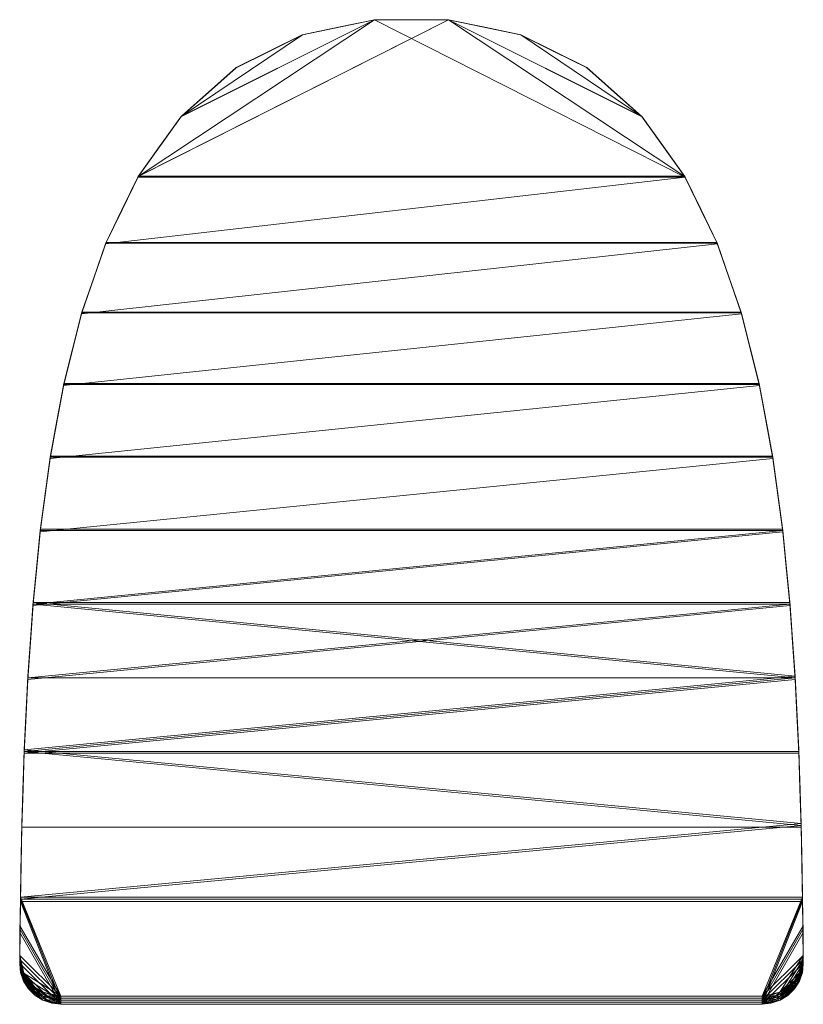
# Model space of a CAD drawing. Header units: millimetres. Extents: x -190 to 190, y 0 to 478.
import ezdxf

# ---------------------------------------------------------------- set-up
doc = ezdxf.new("R2010")
doc.units = ezdxf.units.MM
doc.layers.add('A-GENM', color=13, linetype='Continuous')

# ---------------------------------------------------------------- blocks, each defined once
blk = doc.blocks.new('MODEL_CCASC119-U20U420C0 - MODEL_02-430308-Preview')
at = {"layer": 'A-GENM', "lineweight": 9}
mesh = blk.add_polyface(dxfattribs=at)
corners = [(-189.94, 50), (-189.24, 85.95), (-188.1, 121.89), (-186.36, 157.81), (-183.84, 193.68), (-180.32, 229.46), (-175.51, 265.1), (-169, 300.47), (-160.27, 335.35), (-148.57, 369.35), (-132.89, 401.7), (-112.05, 430.96), (-85.21, 454.81), (-53.09, 470.79), (-17.96, 478.17), (17.98, 478.17), (53.11, 470.79), (85.24, 454.79), (112.06, 430.94), (132.9, 401.68), (148.58, 369.34), (160.28, 335.34), (169, 300.46), (175.51, 265.09), (180.32, 229.46), (183.84, 193.67), (186.36, 157.8), (188.1, 121.89), (189.24, 85.95), (189.94, 50)]
mesh.append_faces([[corners[k] for k in face] for face in [(18, 15, 16, 17)]], dxfattribs={"vtx0": -1})
mesh.append_faces([[corners[k] for k in face] for face in [(10, 19, 9), (27, 2, 26)]], dxfattribs={"vtx0": -1, "vtx1": -1})
mesh.append_faces([[corners[k] for k in face] for face in [(20, 8, 9, 19), (21, 7, 8, 20), (26, 2, 3, 25), (25, 3, 4, 24), (22, 6, 7, 21), (23, 5, 6, 22), (24, 4, 5, 23), (15, 18, 19, 14)]], dxfattribs={"vtx0": -1, "vtx2": -1})
mesh.append_faces([[corners[k] for k in face] for face in [(13, 14, 11, 12), (0, 1, 28, 29)]], dxfattribs={"vtx1": -1})
mesh.append_faces([[corners[k] for k in face] for face in [(10, 11, 14, 19)]], dxfattribs={"vtx1": -1, "vtx2": -1, "vtx3": -1})
mesh.append_faces([[corners[k] for k in face] for face in [(1, 2, 27, 28)]], dxfattribs={"vtx1": -1, "vtx3": -1})
mesh = blk.add_polyface(dxfattribs=at)
corners = [(-189.93, 50.99, 10), (-189.22, 86.87, 10), (-188.07, 122.74, 10), (-186.31, 158.59, 10), (-183.78, 194.39, 10), (-180.25, 230.11, 10), (-175.42, 265.67, 10), (-168.9, 300.96, 10), (-160.15, 335.77, 10), (-148.44, 369.68, 10), (-132.75, 401.95, 10), (-111.91, 431.12, 10), (-85.1, 454.89, 10), (-53.02, 470.82, 10), (-17.95, 478.17, 10), (17.92, 478.17, 10), (52.99, 470.83, 10), (85.07, 454.91, 10), (111.89, 431.14, 10), (132.74, 401.97, 10), (148.43, 369.7, 10), (160.15, 335.78, 10), (168.9, 300.97, 10), (175.42, 265.67, 10), (180.25, 230.11, 10), (183.78, 194.39, 10), (186.31, 158.59, 10), (188.07, 122.74, 10), (189.22, 86.87, 10), (189.93, 50.99, 10), (189.93, 50.5, 5), (189.94, 50), (189.24, 85.95), (188.1, 121.89), (186.36, 157.8), (183.84, 193.67), (180.32, 229.46), (175.51, 265.09), (169, 300.46), (160.28, 335.34), (148.58, 369.34), (132.9, 401.68), (112.06, 430.94), (85.24, 454.79), (53.11, 470.79), (17.98, 478.17), (-17.96, 478.17), (-53.09, 470.79), (-85.21, 454.81), (-112.05, 430.96), (-132.89, 401.7), (-148.57, 369.35), (-160.27, 335.35), (-169, 300.47), (-175.51, 265.1), (-180.32, 229.46), (-183.84, 193.68), (-186.36, 157.81), (-188.1, 121.89), (-189.24, 85.95), (-189.94, 50), (-189.93, 50.5, 5), (189.68, 63.73, 10), (-189.68, 63.74, 10), (189.69, 62.77), (-189.69, 62.77), (185.1, 175.74), (185.05, 176.49, 10), (182.01, 212.25, 10), (182.08, 211.57), (187.23, 139.85), (187.19, 140.67, 10), (188.67, 103.92), (188.64, 104.81, 10), (177.83, 247.89, 10), (177.91, 247.28), (122.31, 416.55, 10), (122.48, 416.31), (98.48, 443.02, 10), (98.65, 442.86), (69.03, 462.87, 10), (69.18, 462.79), (164.52, 318.38, 10), (164.64, 317.9), (154.29, 352.74, 10), (154.43, 352.34), (140.58, 385.84, 10), (140.74, 385.51), (172.16, 283.32, 10), (172.26, 282.78), (35.46, 474.5, 10), (35.55, 474.48), (0.01, 478.17), (-0.01, 478.17, 10), (-122.33, 416.53, 10), (-122.47, 416.33), (-140.59, 385.82, 10), (-140.73, 385.53), (-35.48, 474.49, 10), (-35.52, 474.48), (-69.06, 462.85, 10), (-69.15, 462.8), (-98.5, 443, 10), (-98.63, 442.88), (-154.3, 352.73, 10), (-154.42, 352.35), (-185.05, 176.49, 10), (-185.1, 175.74), (-187.19, 140.67, 10), (-187.23, 139.85), (-188.64, 104.81, 10), (-188.67, 103.92), (-172.16, 283.31, 10), (-172.25, 282.79), (-177.83, 247.89, 10), (-177.91, 247.28), (-182.01, 212.25, 10), (-182.08, 211.57), (-164.53, 318.36, 10), (-164.64, 317.91)]
mesh.append_faces([[corners[k] for k in face] for face in [(27, 33, 71), (62, 64, 28), (28, 32, 73), (72, 73, 32), (65, 1, 59)]], dxfattribs={"vtx0": -1, "vtx1": -1})
mesh.append_faces([[corners[k] for k in face] for face in [(63, 65, 61), (30, 64, 62)]], dxfattribs={"vtx0": -1, "vtx1": -1, "vtx2": -1})
mesh.append_faces([[corners[k] for k in face] for face in [(45, 15, 90), (50, 10, 94), (40, 20, 84), (41, 19, 86), (38, 22, 88), (56, 4, 116), (55, 5, 114), (53, 7, 118), (51, 9, 96), (67, 66, 35), (36, 24, 68), (58, 2, 108), (54, 6, 112), (59, 1, 110), (48, 12, 100), (52, 8, 104), (49, 11, 102), (57, 3, 106), (43, 17, 78), (44, 16, 80), (42, 18, 76), (15, 45, 92), (39, 21, 82), (37, 23, 74), (47, 13, 98)]], dxfattribs={"vtx0": -1, "vtx2": -1})
mesh.append_faces([[corners[k] for k in face] for face in [(25, 67, 35), (35, 69, 25), (64, 32, 28), (26, 71, 34), (27, 73, 72), (36, 75, 24), (41, 77, 19), (42, 79, 18), (116, 5, 117), (43, 81, 17), (38, 83, 22), (39, 85, 21), (40, 87, 20), (37, 89, 23), (118, 8, 119), (44, 91, 16), (67, 26, 66), (69, 36, 68), (75, 37, 74), (63, 1, 65), (92, 46, 93), (70, 34, 71, 33), (77, 42, 76), (81, 44, 80), (79, 43, 78), (72, 33, 27), (89, 38, 88), (68, 25, 69), (85, 40, 84), (83, 39, 82), (87, 41, 86), (91, 45, 90), (74, 24, 75), (14, 93, 46), (96, 10, 97), (49, 95, 11), (108, 3, 109), (50, 97, 10), (46, 99, 14), (47, 101, 13), (112, 7, 113), (48, 103, 12), (51, 105, 9), (110, 2, 111), (56, 107, 4), (102, 12, 103), (57, 109, 3), (100, 13, 101), (58, 111, 2), (53, 113, 7), (106, 4, 107), (54, 115, 6), (104, 9, 105), (55, 117, 5), (52, 119, 8), (97, 51, 96), (80, 17, 81), (119, 53, 118), (105, 52, 104), (76, 19, 77), (99, 47, 98), (103, 49, 102), (101, 48, 100), (78, 18, 79), (82, 22, 83), (95, 50, 94), (90, 16, 91), (111, 59, 110), (94, 11, 95), (34, 66, 26), (109, 58, 108), (84, 21, 85), (115, 55, 114), (86, 20, 87), (107, 57, 106), (117, 56, 116), (88, 23, 89), (113, 54, 112), (93, 15, 92), (114, 6, 115), (98, 14, 99)]], dxfattribs={"vtx1": -1, "vtx2": -1})
mesh.append_faces([[corners[k] for k in face] for face in [(62, 29, 30), (61, 0, 63), (30, 31, 64), (65, 60, 61)]], dxfattribs={"vtx2": -1})
mesh = blk.add_polyface(dxfattribs=at)
corners = [(189.93, 50.99, 10), (189.22, 86.87, 10), (188.07, 122.74, 10), (186.31, 158.59, 10), (183.78, 194.39, 10), (180.25, 230.11, 10), (175.42, 265.67, 10), (168.9, 300.96, 10), (160.15, 335.77, 10), (148.44, 369.69, 10), (132.75, 401.95, 10), (111.9, 431.12, 10), (85.1, 454.89, 10), (53.02, 470.82, 10), (17.95, 478.17, 10), (-17.92, 478.17, 10), (-52.99, 470.83, 10), (-85.07, 454.91, 10), (-111.89, 431.14, 10), (-132.74, 401.97, 10), (-148.43, 369.7, 10), (-160.15, 335.78, 10), (-168.9, 300.97, 10), (-175.42, 265.67, 10), (-180.25, 230.11, 10), (-183.78, 194.39, 10), (-186.31, 158.59, 10), (-188.07, 122.74, 10), (-189.22, 86.87, 10), (-189.93, 50.99, 10), (-189.92, 51.49, 15), (-189.91, 51.98, 20), (-189.2, 87.79, 20), (-188.03, 123.6, 20), (-186.27, 159.37, 20), (-183.72, 195.1, 20), (-180.17, 230.75, 20), (-175.33, 266.24, 20), (-168.79, 301.46, 20), (-160.03, 336.19, 20), (-148.3, 370.03, 20), (-132.59, 402.22, 20), (-111.75, 431.3, 20), (-84.96, 454.98, 20), (-52.92, 470.85, 20), (-17.91, 478.17, 20), (17.89, 478.18, 20), (52.9, 470.86, 20), (84.93, 455, 20), (111.73, 431.32, 20), (132.58, 402.24, 20), (148.29, 370.05, 20), (160.02, 336.21, 20), (168.79, 301.47, 20), (175.32, 266.25, 20), (180.17, 230.75, 20), (183.72, 195.11, 20), (186.27, 159.37, 20), (188.03, 123.6, 20), (189.2, 87.79, 20), (189.91, 51.98, 20), (189.92, 51.49, 15), (-189.68, 63.75, 10), (189.68, 63.75, 10), (-189.66, 64.71, 20), (189.66, 64.71, 20), (-184.99, 177.24, 20), (-185.05, 176.49, 10), (-182.01, 212.25, 10), (-181.95, 212.93, 20), (-187.15, 141.48, 20), (-187.19, 140.67, 10), (-188.61, 105.69, 20), (-188.64, 104.81, 10), (-177.83, 247.89, 10), (-177.75, 248.5, 20), (-122.31, 416.55, 10), (-122.17, 416.76, 20), (-98.48, 443.02, 10), (-98.35, 443.14, 20), (-69.03, 462.87, 10), (-68.94, 462.92, 20), (-164.52, 318.38, 10), (-164.41, 318.83, 20), (-154.29, 352.74, 10), (-154.16, 353.11, 20), (-140.58, 385.84, 10), (-140.44, 386.13, 20), (-172.16, 283.32, 10), (-172.06, 283.85, 20), (-35.46, 474.5, 10), (-35.42, 474.51, 20), (-0.01, 478.17, 20), (0.01, 478.17, 10), (122.33, 416.53, 10), (122.16, 416.78, 20), (140.59, 385.82, 10), (140.44, 386.14, 20), (35.48, 474.49, 10), (35.39, 474.52, 20), (69.06, 462.85, 10), (68.91, 462.93, 20), (98.5, 443, 10), (98.33, 443.16, 20), (154.3, 352.73, 10), (154.16, 353.13, 20), (185.05, 176.49, 10), (184.99, 177.24, 20), (187.15, 141.48, 20), (187.19, 140.67, 10), (188.61, 105.69, 20), (188.64, 104.81, 10), (172.16, 283.31, 10), (172.06, 283.86, 20), (177.83, 247.89, 10), (177.75, 248.5, 20), (182.01, 212.25, 10), (181.95, 212.93, 20), (164.53, 318.36, 10), (164.41, 318.84, 20)]
mesh.append_faces([[corners[k] for k in face] for face in [(27, 33, 71), (62, 64, 28), (28, 32, 73), (72, 73, 32), (108, 109, 57), (110, 111, 58), (111, 110, 1), (65, 1, 59)]], dxfattribs={"vtx0": -1, "vtx1": -1})
mesh.append_faces([[corners[k] for k in face] for face in [(63, 65, 61), (30, 64, 62)]], dxfattribs={"vtx0": -1, "vtx1": -1, "vtx2": -1})
mesh.append_faces([[corners[k] for k in face] for face in [(45, 15, 90), (50, 10, 94), (40, 20, 84), (41, 19, 86), (38, 22, 88), (56, 4, 116), (55, 5, 114), (53, 7, 118), (51, 9, 96), (67, 66, 35), (36, 24, 68), (57, 109, 3), (54, 6, 112), (48, 12, 100), (52, 8, 104), (49, 11, 102), (57, 3, 106), (43, 17, 78), (44, 16, 80), (42, 18, 76), (15, 45, 92), (39, 21, 82), (37, 23, 74), (47, 13, 98)]], dxfattribs={"vtx0": -1, "vtx2": -1})
mesh.append_faces([[corners[k] for k in face] for face in [(25, 67, 35), (35, 69, 25), (64, 32, 28), (26, 71, 34), (27, 73, 72), (36, 75, 24), (41, 77, 19), (42, 79, 18), (116, 5, 117), (43, 81, 17), (38, 83, 22), (39, 85, 21), (40, 87, 20), (37, 89, 23), (118, 8, 119), (44, 91, 16), (67, 26, 66), (69, 36, 68), (75, 37, 74), (63, 1, 65), (92, 46, 93), (70, 34, 71, 33), (77, 42, 76), (81, 44, 80), (79, 43, 78), (72, 33, 27), (89, 38, 88), (68, 25, 69), (85, 40, 84), (83, 39, 82), (87, 41, 86), (91, 45, 90), (74, 24, 75), (14, 93, 46), (96, 10, 97), (49, 95, 11), (50, 97, 10), (46, 99, 14), (47, 101, 13), (112, 7, 113), (48, 103, 12), (51, 105, 9), (110, 59, 1), (56, 107, 4), (102, 12, 103), (108, 58, 2), (100, 13, 101), (53, 113, 7), (106, 4, 107), (54, 115, 6), (104, 9, 105), (55, 117, 5), (52, 119, 8), (97, 51, 96), (80, 17, 81), (119, 53, 118), (105, 52, 104), (76, 19, 77), (99, 47, 98), (103, 49, 102), (101, 48, 100), (78, 18, 79), (82, 22, 83), (95, 50, 94), (90, 16, 91), (111, 2, 58), (94, 11, 95), (34, 66, 26), (2, 109, 108), (84, 21, 85), (115, 55, 114), (86, 20, 87), (107, 57, 106), (117, 56, 116), (88, 23, 89), (113, 54, 112), (93, 15, 92), (114, 6, 115), (98, 14, 99)]], dxfattribs={"vtx1": -1, "vtx2": -1})
mesh.append_faces([[corners[k] for k in face] for face in [(62, 29, 30), (61, 0, 63), (30, 31, 64), (65, 60, 61)]], dxfattribs={"vtx2": -1})
mesh = blk.add_polyface(dxfattribs=at)
corners = [(189.93, 50.99, 10), (-189.93, 50.99, 10), (-189.22, 86.87, 10), (-188.07, 122.74, 10), (-186.31, 158.59, 10), (-183.78, 194.39, 10), (-180.25, 230.11, 10), (-175.42, 265.67, 10), (-168.9, 300.97, 10), (-160.15, 335.78, 10), (-148.43, 369.7, 10), (-132.74, 401.97, 10), (-111.89, 431.14, 10), (-85.07, 454.91, 10), (-52.99, 470.83, 10), (-17.92, 478.17, 10), (17.95, 478.17, 10), (53.02, 470.82, 10), (85.1, 454.89, 10), (111.9, 431.12, 10), (132.75, 401.95, 10), (148.44, 369.69, 10), (160.15, 335.77, 10), (168.9, 300.96, 10), (175.42, 265.67, 10), (180.25, 230.11, 10), (183.78, 194.39, 10), (186.31, 158.59, 10), (188.07, 122.74, 10), (189.22, 86.87, 10)]
mesh.append_faces([[corners[k] for k in face] for face in [(26, 4, 5, 25), (15, 11, 12, 14)]], dxfattribs={"vtx0": -1, "vtx2": -1})
mesh.append_faces([[corners[k] for k in face] for face in [(29, 1, 2, 3)]], dxfattribs={"vtx0": -1, "vtx3": -1})
mesh.append_faces([[corners[k] for k in face] for face in [(13, 14, 12), (18, 19, 17)]], dxfattribs={"vtx1": -1})
mesh.append_faces([[corners[k] for k in face] for face in [(5, 6, 25), (28, 29, 3), (26, 27, 4)]], dxfattribs={"vtx1": -1, "vtx2": -1})
mesh.append_faces([[corners[k] for k in face] for face in [(15, 16, 20, 11)]], dxfattribs={"vtx1": -1, "vtx2": -1, "vtx3": -1})
mesh.append_faces([[corners[k] for k in face] for face in [(3, 4, 27, 28), (6, 7, 24, 25), (23, 24, 7, 8), (8, 9, 22, 23), (9, 10, 21, 22), (10, 11, 20, 21), (19, 20, 16, 17)]], dxfattribs={"vtx1": -1, "vtx3": -1})
mesh.append_faces([[corners[k] for k in face] for face in [(29, 0, 1)]], dxfattribs={"vtx2": -1})
mesh = blk.add_polyface(dxfattribs=at)
corners = [(189.93, 50.99, 10), (189.22, 86.87, 10), (188.07, 122.74, 10), (186.31, 158.59, 10), (183.78, 194.39, 10), (180.25, 230.11, 10), (175.42, 265.67, 10), (168.9, 300.97, 10), (160.15, 335.78, 10), (148.43, 369.7, 10), (132.74, 401.97, 10), (111.89, 431.14, 10), (85.07, 454.91, 10), (52.99, 470.83, 10), (17.92, 478.17, 10), (-17.95, 478.17, 10), (-53.02, 470.82, 10), (-85.1, 454.89, 10), (-111.91, 431.12, 10), (-132.75, 401.95, 10), (-148.44, 369.68, 10), (-160.15, 335.77, 10), (-168.9, 300.96, 10), (-175.42, 265.67, 10), (-180.25, 230.11, 10), (-183.78, 194.39, 10), (-186.31, 158.59, 10), (-188.07, 122.74, 10), (-189.22, 86.87, 10), (-189.93, 50.99, 10)]
mesh.append_faces([[corners[k] for k in face] for face in [(1, 29, 0)]], dxfattribs={"vtx0": -1})
mesh.append_faces([[corners[k] for k in face] for face in [(4, 25, 3)]], dxfattribs={"vtx0": -1, "vtx1": -1})
mesh.append_faces([[corners[k] for k in face] for face in [(19, 14, 15, 18)]], dxfattribs={"vtx0": -1, "vtx2": -1})
mesh.append_faces([[corners[k] for k in face] for face in [(3, 25, 26, 27), (1, 27, 28, 29)]], dxfattribs={"vtx0": -1, "vtx3": -1})
mesh.append_faces([[corners[k] for k in face] for face in [(2, 3, 27, 1)]], dxfattribs={"vtx1": -1, "vtx2": -1})
mesh.append_faces([[corners[k] for k in face] for face in [(10, 11, 14, 19)]], dxfattribs={"vtx1": -1, "vtx2": -1, "vtx3": -1})
mesh.append_faces([[corners[k] for k in face] for face in [(23, 24, 5, 6), (22, 23, 6, 7), (24, 25, 4, 5), (19, 20, 9, 10), (20, 21, 8, 9), (21, 22, 7, 8)]], dxfattribs={"vtx1": -1, "vtx3": -1})
mesh.append_faces([[corners[k] for k in face] for face in [(16, 17, 18, 15)]], dxfattribs={"vtx2": -1})
mesh.append_faces([[corners[k] for k in face] for face in [(11, 12, 13, 14)]], dxfattribs={"vtx3": -1})
mesh = blk.add_polyface(dxfattribs=at)
corners = [(189.91, 51.98, 20), (189.2, 87.79, 20), (188.03, 123.6, 20), (186.27, 159.37, 20), (183.72, 195.11, 20), (180.17, 230.75, 20), (175.32, 266.25, 20), (168.79, 301.47, 20), (160.02, 336.21, 20), (148.29, 370.05, 20), (132.58, 402.24, 20), (111.73, 431.32, 20), (84.93, 455, 20), (52.9, 470.86, 20), (17.89, 478.18, 20), (-17.91, 478.17, 20), (-52.92, 470.85, 20), (-84.96, 454.98, 20), (-111.75, 431.3, 20), (-132.59, 402.22, 20), (-148.3, 370.03, 20), (-160.03, 336.19, 20), (-168.79, 301.46, 20), (-175.33, 266.24, 20), (-180.17, 230.75, 20), (-183.72, 195.1, 20), (-186.27, 159.37, 20), (-188.03, 123.6, 20), (-189.2, 87.79, 20), (-189.91, 51.98, 20)]
mesh.append_faces([[corners[k] for k in face] for face in [(1, 29, 0)]], dxfattribs={"vtx0": -1})
mesh.append_faces([[corners[k] for k in face] for face in [(4, 25, 3)]], dxfattribs={"vtx0": -1, "vtx1": -1})
mesh.append_faces([[corners[k] for k in face] for face in [(19, 14, 15, 18)]], dxfattribs={"vtx0": -1, "vtx2": -1})
mesh.append_faces([[corners[k] for k in face] for face in [(3, 25, 26, 27), (1, 27, 28, 29)]], dxfattribs={"vtx0": -1, "vtx3": -1})
mesh.append_faces([[corners[k] for k in face] for face in [(2, 3, 27, 1)]], dxfattribs={"vtx1": -1, "vtx2": -1})
mesh.append_faces([[corners[k] for k in face] for face in [(10, 11, 14, 19)]], dxfattribs={"vtx1": -1, "vtx2": -1, "vtx3": -1})
mesh.append_faces([[corners[k] for k in face] for face in [(23, 24, 5, 6), (22, 23, 6, 7), (24, 25, 4, 5), (19, 20, 9, 10), (20, 21, 8, 9), (21, 22, 7, 8)]], dxfattribs={"vtx1": -1, "vtx3": -1})
mesh.append_faces([[corners[k] for k in face] for face in [(16, 17, 18, 15)]], dxfattribs={"vtx2": -1})
mesh.append_faces([[corners[k] for k in face] for face in [(11, 12, 13, 14)]], dxfattribs={"vtx3": -1})
mesh = blk.add_polyface(dxfattribs=at)
corners = [(-190.25, 21.73, 15.85), (-190.11, 36.36, 12.93), (-189.93, 50.99, 10), (-189.93, 50.5, 5), (-189.94, 50), (-190.13, 34.88, 3.02), (-190.27, 19.76, 6.05), (-190.26, 20.75, 10.95), (-190.05, 41.34, 1.73), (-190.17, 30.22, 14.15)]
mesh.append_faces([[corners[k] for k in face] for face in [(3, 8, 1), (7, 9, 5)]], dxfattribs={"vtx0": -1, "vtx1": -1, "vtx2": -1})
mesh.append_faces([[corners[k] for k in face] for face in [(5, 9, 1)]], dxfattribs={"vtx0": -1, "vtx2": -1})
mesh.append_faces([[corners[k] for k in face] for face in [(6, 7, 5)]], dxfattribs={"vtx1": -1})
mesh.append_faces([[corners[k] for k in face] for face in [(8, 5, 1)]], dxfattribs={"vtx1": -1, "vtx2": -1})
mesh.append_faces([[corners[k] for k in face] for face in [(1, 2, 3), (7, 0, 9), (3, 4, 8)]], dxfattribs={"vtx2": -1})
mesh = blk.add_polyface(dxfattribs=at)
corners = [(-170.27, 0, 10), (-174.72, 0.49, 9.9), (-178.97, 1.96, 9.61), (-182.78, 4.32, 9.14), (-185.96, 7.45, 8.51), (-188.34, 11.21, 7.76), (-189.8, 15.38, 6.92), (-190.27, 19.76, 6.05), (-190.13, 34.88, 3.02), (-189.94, 50), (189.94, 50), (190.13, 34.88, 3.02), (190.27, 19.76, 6.05), (189.8, 15.4, 6.92), (188.34, 11.22, 7.76), (185.96, 7.46, 8.51), (182.79, 4.32, 9.14), (178.98, 1.96, 9.61), (174.74, 0.5, 9.9), (170.27, 0, 10)]
mesh.append_faces([[corners[k] for k in face] for face in [(14, 12, 13), (5, 3, 4)]], dxfattribs={"vtx0": -1})
mesh.append_faces([[corners[k] for k in face] for face in [(15, 17, 14), (11, 19, 10)]], dxfattribs={"vtx0": -1, "vtx1": -1})
mesh.append_faces([[corners[k] for k in face] for face in [(12, 17, 19), (12, 14, 17), (2, 5, 0), (0, 5, 7)]], dxfattribs={"vtx0": -1, "vtx1": -1, "vtx2": -1})
mesh.append_faces([[corners[k] for k in face] for face in [(19, 11, 12), (5, 2, 3), (0, 7, 8)]], dxfattribs={"vtx0": -1, "vtx2": -1})
mesh.append_faces([[corners[k] for k in face] for face in [(8, 9, 0)]], dxfattribs={"vtx1": -1, "vtx2": -1})
mesh.append_faces([[corners[k] for k in face] for face in [(9, 10, 19, 0)]], dxfattribs={"vtx1": -1, "vtx3": -1})
mesh.append_faces([[corners[k] for k in face] for face in [(15, 16, 17), (17, 18, 19), (0, 1, 2), (5, 6, 7)]], dxfattribs={"vtx2": -1})
mesh = blk.add_polyface(dxfattribs=at)
corners = [(-190.24, 23.7, 25.66), (-190.1, 37.84, 22.83), (-189.91, 51.98, 20), (-189.92, 51.49, 15), (-189.93, 50.99, 10), (-190.11, 36.36, 12.93), (-190.25, 21.73, 15.85), (-190.25, 22.71, 20.75), (-190.15, 32.05, 23.99), (-190.03, 42.47, 11.7)]
mesh.append_faces([[corners[k] for k in face] for face in [(7, 8, 5), (3, 9, 1)]], dxfattribs={"vtx0": -1, "vtx1": -1, "vtx2": -1})
mesh.append_faces([[corners[k] for k in face] for face in [(5, 8, 1)]], dxfattribs={"vtx0": -1, "vtx2": -1})
mesh.append_faces([[corners[k] for k in face] for face in [(6, 7, 5)]], dxfattribs={"vtx1": -1})
mesh.append_faces([[corners[k] for k in face] for face in [(9, 5, 1)]], dxfattribs={"vtx1": -1, "vtx2": -1})
mesh.append_faces([[corners[k] for k in face] for face in [(1, 2, 3), (3, 4, 9), (7, 0, 8)]], dxfattribs={"vtx2": -1})
mesh = blk.add_polyface(dxfattribs=at)
corners = [(-170.25, 1.96, 19.81), (-174.7, 2.45, 19.71), (-178.96, 3.92, 19.41), (-182.77, 6.28, 18.94), (-185.94, 9.42, 18.31), (-188.32, 13.17, 17.56), (-189.78, 17.35, 16.73), (-190.25, 21.73, 15.85), (-190.11, 36.36, 12.93), (-189.93, 50.99, 10), (189.93, 50.99, 10), (190.11, 36.36, 12.93), (190.25, 21.73, 15.85), (189.79, 17.36, 16.73), (188.33, 13.18, 17.56), (185.95, 9.42, 18.31), (182.78, 6.28, 18.94), (178.97, 3.92, 19.41), (174.72, 2.46, 19.71), (170.25, 1.96, 19.81)]
mesh.append_faces([[corners[k] for k in face] for face in [(2, 0, 1), (17, 15, 16)]], dxfattribs={"vtx0": -1})
mesh.append_faces([[corners[k] for k in face] for face in [(8, 0, 7)]], dxfattribs={"vtx0": -1, "vtx1": -1})
mesh.append_faces([[corners[k] for k in face] for face in [(17, 12, 14), (17, 19, 12)]], dxfattribs={"vtx0": -1, "vtx1": -1, "vtx2": -1})
mesh.append_faces([[corners[k] for k in face] for face in [(5, 7, 0, 2)]], dxfattribs={"vtx0": -1, "vtx1": -1, "vtx2": -1, "vtx3": -1})
mesh.append_faces([[corners[k] for k in face] for face in [(0, 8, 9), (0, 9, 10, 19), (19, 11, 12)]], dxfattribs={"vtx0": -1, "vtx2": -1})
mesh.append_faces([[corners[k] for k in face] for face in [(4, 5, 3), (13, 14, 12), (18, 19, 17)]], dxfattribs={"vtx1": -1})
mesh.append_faces([[corners[k] for k in face] for face in [(2, 3, 5), (10, 11, 19), (14, 15, 17)]], dxfattribs={"vtx1": -1, "vtx2": -1})
mesh.append_faces([[corners[k] for k in face] for face in [(5, 6, 7)]], dxfattribs={"vtx2": -1})
mesh = blk.add_polyface(dxfattribs=at)
corners = [(-170.25, 1.96, 19.81), (170.25, 1.96, 19.81), (174.72, 2.46, 19.71), (178.97, 3.92, 19.41), (182.78, 6.28, 18.94), (185.95, 9.42, 18.31), (188.33, 13.18, 17.56), (189.79, 17.36, 16.73), (190.25, 21.73, 15.85), (190.11, 36.36, 12.93), (189.93, 50.99, 10), (-189.93, 50.99, 10), (-190.11, 36.36, 12.93), (-190.25, 21.73, 15.85), (-189.78, 17.35, 16.73), (-188.32, 13.17, 17.56), (-185.94, 9.42, 18.31), (-182.77, 6.28, 18.94), (-178.96, 3.92, 19.41), (-174.7, 2.45, 19.71)]
mesh.append_faces([[corners[k] for k in face] for face in [(8, 6, 7), (3, 1, 2)]], dxfattribs={"vtx0": -1})
mesh.append_faces([[corners[k] for k in face] for face in [(18, 15, 17)]], dxfattribs={"vtx0": -1, "vtx1": -1})
mesh.append_faces([[corners[k] for k in face] for face in [(3, 6, 8), (15, 0, 13), (0, 15, 18), (1, 3, 8)]], dxfattribs={"vtx0": -1, "vtx1": -1, "vtx2": -1})
mesh.append_faces([[corners[k] for k in face] for face in [(3, 5, 6)]], dxfattribs={"vtx0": -1, "vtx2": -1})
mesh.append_faces([[corners[k] for k in face] for face in [(4, 5, 3)]], dxfattribs={"vtx1": -1})
mesh.append_faces([[corners[k] for k in face] for face in [(12, 13, 0), (11, 12, 0), (9, 10, 1), (8, 9, 1)]], dxfattribs={"vtx1": -1, "vtx2": -1})
mesh.append_faces([[corners[k] for k in face] for face in [(10, 11, 0, 1)]], dxfattribs={"vtx1": -1, "vtx3": -1})
mesh.append_faces([[corners[k] for k in face] for face in [(13, 14, 15), (18, 19, 0), (15, 16, 17)]], dxfattribs={"vtx2": -1})
mesh = blk.add_polyface(dxfattribs=at)
corners = [(-170.24, 3.92, 29.61), (170.24, 3.92, 29.61), (174.71, 4.42, 29.51), (178.95, 5.88, 29.22), (182.76, 8.25, 28.75), (185.94, 11.39, 28.12), (188.31, 15.15, 27.37), (189.77, 19.33, 26.53), (190.24, 23.7, 25.66), (190.1, 37.84, 22.83), (189.91, 51.98, 20), (-189.91, 51.98, 20), (-190.1, 37.84, 22.83), (-190.24, 23.7, 25.66), (-189.77, 19.31, 26.53), (-188.31, 15.14, 27.37), (-185.93, 11.38, 28.12), (-182.76, 8.24, 28.75), (-178.94, 5.88, 29.22), (-174.69, 4.41, 29.51)]
mesh.append_faces([[corners[k] for k in face] for face in [(8, 6, 7), (3, 1, 2)]], dxfattribs={"vtx0": -1})
mesh.append_faces([[corners[k] for k in face] for face in [(18, 15, 17)]], dxfattribs={"vtx0": -1, "vtx1": -1})
mesh.append_faces([[corners[k] for k in face] for face in [(3, 6, 8), (15, 0, 13), (0, 15, 18), (1, 3, 8)]], dxfattribs={"vtx0": -1, "vtx1": -1, "vtx2": -1})
mesh.append_faces([[corners[k] for k in face] for face in [(3, 5, 6)]], dxfattribs={"vtx0": -1, "vtx2": -1})
mesh.append_faces([[corners[k] for k in face] for face in [(4, 5, 3)]], dxfattribs={"vtx1": -1})
mesh.append_faces([[corners[k] for k in face] for face in [(12, 13, 0), (11, 12, 0), (9, 10, 1), (8, 9, 1)]], dxfattribs={"vtx1": -1, "vtx2": -1})
mesh.append_faces([[corners[k] for k in face] for face in [(10, 11, 0, 1)]], dxfattribs={"vtx1": -1, "vtx3": -1})
mesh.append_faces([[corners[k] for k in face] for face in [(13, 14, 15), (18, 19, 0), (15, 16, 17)]], dxfattribs={"vtx2": -1})
mesh = blk.add_polyface(dxfattribs=at)
corners = [(190.25, 21.73, 15.85), (190.11, 36.36, 12.93), (189.93, 50.99, 10), (189.92, 51.49, 15), (189.91, 51.98, 20), (190.1, 37.84, 22.83), (190.24, 23.7, 25.66), (190.25, 22.71, 20.75), (190.03, 42.47, 11.7), (190.15, 32.05, 23.99)]
mesh.append_faces([[corners[k] for k in face] for face in [(5, 3, 4), (1, 7, 0)]], dxfattribs={"vtx0": -1})
mesh.append_faces([[corners[k] for k in face] for face in [(8, 5, 1)]], dxfattribs={"vtx0": -1, "vtx1": -1})
mesh.append_faces([[corners[k] for k in face] for face in [(5, 8, 3), (7, 1, 9)]], dxfattribs={"vtx0": -1, "vtx1": -1, "vtx2": -1})
mesh.append_faces([[corners[k] for k in face] for face in [(5, 9, 1)]], dxfattribs={"vtx1": -1, "vtx2": -1})
mesh.append_faces([[corners[k] for k in face] for face in [(9, 6, 7), (8, 2, 3)]], dxfattribs={"vtx2": -1})
mesh = blk.add_polyface(dxfattribs=at)
corners = [(190.27, 19.76, 6.05), (190.13, 34.88, 3.02), (189.94, 50), (189.93, 50.5, 5), (189.93, 50.99, 10), (190.11, 36.36, 12.93), (190.25, 21.73, 15.85), (190.26, 20.75, 10.95), (190.17, 30.22, 14.15), (190.05, 41.34, 1.73)]
mesh.append_faces([[corners[k] for k in face] for face in [(1, 7, 0), (5, 3, 4)]], dxfattribs={"vtx0": -1})
mesh.append_faces([[corners[k] for k in face] for face in [(8, 1, 5)]], dxfattribs={"vtx0": -1, "vtx1": -1})
mesh.append_faces([[corners[k] for k in face] for face in [(1, 8, 7), (5, 9, 3)]], dxfattribs={"vtx0": -1, "vtx1": -1, "vtx2": -1})
mesh.append_faces([[corners[k] for k in face] for face in [(1, 9, 5)]], dxfattribs={"vtx1": -1, "vtx2": -1})
mesh.append_faces([[corners[k] for k in face] for face in [(8, 6, 7), (9, 2, 3)]], dxfattribs={"vtx2": -1})
mesh = blk.add_polyface(dxfattribs=at)
corners = [(-190.25, 21.73, 15.85), (-190.26, 20.75, 10.95), (-190.27, 19.76, 6.05), (-189.8, 15.38, 6.92), (-188.34, 11.21, 7.76), (-185.96, 7.45, 8.51), (-182.78, 4.32, 9.14), (-178.97, 1.96, 9.61), (-174.72, 0.49, 9.9), (-170.27, 0, 10), (-170.26, 0.98, 14.9), (-170.25, 1.96, 19.81), (-174.7, 2.45, 19.71), (-178.96, 3.92, 19.41), (-182.77, 6.28, 18.94), (-185.94, 9.42, 18.31), (-188.32, 13.17, 17.56), (-189.78, 17.35, 16.73), (-184.45, 6.77, 13.75), (-189.19, 14.26, 12.25), (-176.84, 2.07, 14.69), (-187.26, 9.95, 11.46), (-180.93, 3.69, 12.7), (-180.92, 4.38, 16.17), (-187.25, 10.63, 14.93), (-190.02, 17.9, 13.37), (-190.02, 17.3, 10.37), (-173.51, 0.88, 13.06), (-173.51, 1.48, 16.04)]
mesh.append_faces([[corners[k] for k in face] for face in [(12, 28, 11), (14, 23, 13), (3, 26, 2), (0, 25, 17), (2, 26, 1), (9, 27, 8), (11, 28, 10)]], dxfattribs={"vtx0": -1, "vtx1": -1})
mesh.append_faces([[corners[k] for k in face] for face in [(19, 17, 25), (24, 19, 21), (7, 20, 22), (23, 18, 22), (27, 28, 20), (27, 20, 8), (3, 19, 26), (18, 21, 5), (26, 25, 1), (19, 4, 21), (18, 15, 24), (6, 22, 18), (19, 24, 16), (20, 23, 22), (18, 23, 14), (18, 24, 21), (19, 25, 26), (23, 20, 13), (28, 27, 10), (12, 20, 28)]], dxfattribs={"vtx0": -1, "vtx1": -1, "vtx2": -1})
mesh.append_faces([[corners[k] for k in face] for face in [(18, 14, 15), (19, 16, 17), (22, 6, 7), (20, 12, 13), (21, 4, 5), (27, 9, 10), (20, 7, 8)]], dxfattribs={"vtx0": -1, "vtx2": -1})
mesh.append_faces([[corners[k] for k in face] for face in [(15, 16, 24), (0, 1, 25), (3, 4, 19), (5, 6, 18)]], dxfattribs={"vtx1": -1, "vtx2": -1})
mesh = blk.add_polyface(dxfattribs=at)
corners = [(-190.24, 23.7, 25.66), (-190.25, 22.71, 20.75), (-190.25, 21.73, 15.85), (-189.78, 17.35, 16.73), (-188.32, 13.17, 17.56), (-185.94, 9.42, 18.31), (-182.77, 6.28, 18.94), (-178.96, 3.92, 19.41), (-174.7, 2.45, 19.71), (-170.25, 1.96, 19.81), (-170.25, 2.94, 24.71), (-170.24, 3.92, 29.61), (-174.69, 4.41, 29.51), (-178.94, 5.88, 29.22), (-182.76, 8.24, 28.75), (-185.93, 11.38, 28.12), (-188.31, 15.14, 27.37), (-189.77, 19.31, 26.53), (-184.44, 8.73, 23.55), (-189.18, 16.22, 22.05), (-176.82, 4.03, 24.49), (-187.24, 11.91, 21.27), (-180.92, 5.65, 22.5), (-180.9, 6.34, 25.97), (-187.23, 12.6, 24.73), (-190, 19.87, 23.18), (-190, 19.26, 20.17), (-173.5, 2.85, 22.87), (-173.5, 3.44, 25.85)]
mesh.append_faces([[corners[k] for k in face] for face in [(12, 28, 11), (14, 23, 13), (3, 26, 2), (0, 25, 17), (2, 26, 1), (9, 27, 8), (11, 28, 10)]], dxfattribs={"vtx0": -1, "vtx1": -1})
mesh.append_faces([[corners[k] for k in face] for face in [(19, 17, 25), (24, 19, 21), (7, 20, 22), (23, 18, 22), (27, 28, 20), (27, 20, 8), (3, 19, 26), (18, 21, 5), (26, 25, 1), (19, 4, 21), (18, 15, 24), (6, 22, 18), (19, 24, 16), (20, 23, 22), (18, 23, 14), (18, 24, 21), (19, 25, 26), (23, 20, 13), (28, 27, 10), (12, 20, 28)]], dxfattribs={"vtx0": -1, "vtx1": -1, "vtx2": -1})
mesh.append_faces([[corners[k] for k in face] for face in [(18, 14, 15), (19, 16, 17), (22, 6, 7), (20, 12, 13), (21, 4, 5), (27, 9, 10), (20, 7, 8)]], dxfattribs={"vtx0": -1, "vtx2": -1})
mesh.append_faces([[corners[k] for k in face] for face in [(15, 16, 24), (0, 1, 25), (3, 4, 19), (5, 6, 18)]], dxfattribs={"vtx1": -1, "vtx2": -1})
mesh = blk.add_polyface(dxfattribs=at)
corners = [(190.25, 21.73, 15.85), (190.25, 22.71, 20.75), (190.24, 23.7, 25.66), (189.77, 19.33, 26.53), (188.31, 15.15, 27.37), (185.94, 11.39, 28.12), (182.76, 8.25, 28.75), (178.95, 5.88, 29.22), (174.71, 4.42, 29.51), (170.24, 3.92, 29.61), (170.25, 2.94, 24.71), (170.25, 1.96, 19.81), (174.72, 2.46, 19.71), (178.97, 3.92, 19.41), (182.78, 6.28, 18.94), (185.95, 9.42, 18.31), (188.33, 13.18, 17.56), (189.79, 17.36, 16.73), (184.46, 8.75, 23.54), (189.18, 16.25, 22.05), (176.86, 4.04, 24.48), (180.91, 6.29, 25.68), (187.25, 11.92, 21.26), (180.93, 5.6, 22.22), (187.24, 12.6, 24.73), (190.01, 19.16, 19.61), (190, 19.76, 22.6), (173.52, 3.56, 26.43), (173.51, 2.96, 23.42)]
mesh.append_faces([[corners[k] for k in face] for face in [(17, 19, 16), (8, 20, 7), (0, 25, 17), (5, 24, 4), (6, 18, 5), (7, 21, 6), (4, 19, 3), (2, 26, 1), (9, 27, 8), (11, 28, 10)]], dxfattribs={"vtx0": -1, "vtx1": -1})
mesh.append_faces([[corners[k] for k in face] for face in [(24, 19, 4), (18, 15, 22), (16, 19, 22), (18, 23, 14), (18, 24, 5), (21, 23, 18), (19, 24, 22), (19, 25, 26), (20, 23, 21), (25, 19, 17), (24, 18, 22), (27, 20, 8), (21, 18, 6), (20, 27, 28), (23, 20, 13), (7, 20, 21), (3, 19, 26), (26, 25, 1), (28, 27, 10), (12, 20, 28)]], dxfattribs={"vtx0": -1, "vtx1": -1, "vtx2": -1})
mesh.append_faces([[corners[k] for k in face] for face in [(28, 11, 12), (26, 2, 3)]], dxfattribs={"vtx0": -1, "vtx2": -1})
mesh.append_faces([[corners[k] for k in face] for face in [(0, 1, 25), (14, 15, 18), (12, 13, 20), (15, 16, 22), (9, 10, 27), (13, 14, 23)]], dxfattribs={"vtx1": -1, "vtx2": -1})
mesh = blk.add_polyface(dxfattribs=at)
corners = [(190.27, 19.76, 6.05), (190.26, 20.75, 10.95), (190.25, 21.73, 15.85), (189.79, 17.36, 16.73), (188.33, 13.18, 17.56), (185.95, 9.42, 18.31), (182.78, 6.28, 18.94), (178.97, 3.92, 19.41), (174.72, 2.46, 19.71), (170.25, 1.96, 19.81), (170.26, 0.98, 14.9), (170.27, 0, 10), (174.74, 0.5, 9.9), (178.98, 1.96, 9.61), (182.79, 4.32, 9.14), (185.96, 7.46, 8.51), (188.34, 11.22, 7.76), (189.8, 15.4, 6.92), (187.26, 10.27, 13.04), (180.94, 4.02, 14.29), (184.47, 6.47, 12.15), (189.2, 13.97, 10.69), (176.86, 2.39, 16.23), (184.46, 7.15, 15.62), (189.19, 14.66, 14.16), (176.88, 1.7, 12.76), (190.26, 21.11, 12.75), (190.01, 17.71, 12.49), (190.26, 20.38, 9.15), (170.26, 0.62, 13.1), (173.56, 1.07, 13.95), (170.26, 1.34, 16.7), (190.02, 17.17, 9.74), (173.53, 1.62, 16.71)]
mesh.append_faces([[corners[k] for k in face] for face in [(5, 18, 4), (7, 19, 6), (26, 27, 1), (29, 30, 10), (0, 32, 17), (9, 33, 8)]], dxfattribs={"vtx0": -1, "vtx1": -1})
mesh.append_faces([[corners[k] for k in face] for face in [(30, 29, 12), (27, 32, 1), (16, 21, 18), (30, 22, 33), (19, 23, 6), (18, 24, 4), (19, 14, 20), (23, 18, 5), (22, 25, 19), (19, 25, 13), (27, 3, 24), (18, 23, 20), (24, 18, 21), (20, 23, 19), (19, 7, 22), (30, 33, 10), (15, 18, 20), (27, 26, 3), (27, 21, 32), (24, 21, 27), (30, 12, 25), (25, 22, 30), (21, 17, 32), (22, 8, 33)]], dxfattribs={"vtx0": -1, "vtx1": -1, "vtx2": -1})
mesh.append_faces([[corners[k] for k in face] for face in [(24, 3, 4), (23, 5, 6), (22, 7, 8), (25, 12, 13), (32, 28, 1), (33, 31, 10)]], dxfattribs={"vtx0": -1, "vtx2": -1})
mesh.append_faces([[corners[k] for k in face] for face in [(15, 16, 18), (13, 14, 19), (16, 17, 21), (14, 15, 20), (0, 28, 32), (9, 31, 33)]], dxfattribs={"vtx1": -1, "vtx2": -1})
mesh.append_faces([[corners[k] for k in face] for face in [(29, 11, 12), (26, 2, 3)]], dxfattribs={"vtx2": -1})
mesh = blk.add_polyface(dxfattribs=at)
corners = [(-170.25, 1.96, 19.81), (-170.26, 0.98, 14.9), (-170.27, 0, 10), (170.27, 0, 10), (170.26, 0.98, 14.9), (170.25, 1.96, 19.81)]
mesh.append_faces([[corners[k] for k in face] for face in [(0, 1, 4, 5)]], dxfattribs={"vtx1": -1})
mesh.append_faces([[corners[k] for k in face] for face in [(1, 2, 3, 4)]], dxfattribs={"vtx3": -1})
mesh = blk.add_polyface(dxfattribs=at)
corners = [(-170.24, 3.92, 29.61), (-170.25, 2.94, 24.71), (-170.25, 1.96, 19.81), (170.25, 1.96, 19.81), (170.25, 2.94, 24.71), (170.24, 3.92, 29.61)]
mesh.append_faces([[corners[k] for k in face] for face in [(1, 4, 5, 0)]], dxfattribs={"vtx0": -1})
mesh.append_faces([[corners[k] for k in face] for face in [(2, 3, 4, 1)]], dxfattribs={"vtx2": -1})

msp = doc.modelspace()

# ---------------------------------------------------------------- block references
at = {"layer": 'A-GENM', "lineweight": 9}
msp.add_blockref('MODEL_CCASC119-U20U420C0 - MODEL_02-430308-Preview', (0, 0), dxfattribs=at)

doc.saveas('drawing.dxf')
